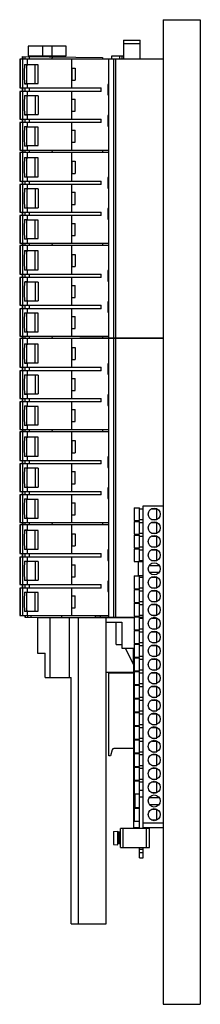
# Model space of a CAD drawing. Header units: millimetres. Extents: x 194 to 298, y 57 to 628.
import ezdxf

# ---------------------------------------------------------------- set-up
doc = ezdxf.new("R2010")
doc.units = ezdxf.units.MM
doc.header["$LTSCALE"] = 44.588483
doc.layers.get('0').update_dxf_attribs({"linetype": 'CONTINUOUS'})

msp = doc.modelspace()

# ---------------------------------------------------------------- linework, layer by layer
at = {"color": 7, "linetype": 'Continuous'}
for p, q in [((276.73, 627.51), (276.73, 56.51)), ((276.73, 627.51), (298.33, 627.51)), ((298.33, 627.51), (298.33, 56.51)), ((198.65, 612.08), (198.65, 606.48)), ((220.65, 612.08), (198.65, 612.08)), ((206.87, 612.08), (206.87, 606.48)), ((212.4, 606.48), (212.4, 612.08)), ((220.65, 606.48), (220.65, 612.08)), ((253.73, 615.68), (253.73, 604.81)), ((253.73, 615.68), (263.48, 615.68)), ((263.48, 613.54), (253.73, 613.54)), ((263.48, 604.81), (263.48, 615.68)), ((195.3, 604.56), (195.32, 606.08)), ((195.32, 606.08), (241.73, 605.68)), ((195.52, 606.08), (195.51, 604.56)), ((196.9, 604.56), (196.91, 606.07)), ((198.65, 606.48), (220.65, 606.48)), ((199.13, 606.05), (199.11, 604.56)), ((207.83, 606.48), (207.83, 605.97)), ((211.43, 606.48), (211.43, 605.94)), ((212.39, 605.93), (212.38, 604.56)), ((241.73, 605.68), (241.73, 604.56)), ((246.88, 606.31), (246.88, 604.81)), ((253.73, 606.31), (246.88, 606.31)), ((251.48, 606.31), (251.48, 604.81)), ((252.87, 606.31), (252.87, 604.81)), ((193.67, 604.56), (193.67, 587.91)), ((245.27, 604.56), (193.67, 604.56)), ((193.92, 604.56), (193.92, 587.91)), ((195.46, 587.91), (195.46, 604.56)), ((196.46, 601.57), (196.45, 601.39)), ((196.46, 601.57), (197.9, 601.55)), ((197.79, 601.4), (196.46, 601.39)), ((197.8, 590.43), (197.8, 601.38)), ((204.28, 601.38), (197.8, 601.38)), ((197.9, 604.56), (197.9, 601.55)), ((198.45, 601.55), (197.9, 601.55)), ((197.9, 601.4), (198.45, 601.4)), ((198.45, 601.55), (198.45, 601.4)), ((202.59, 590.43), (202.59, 601.38)), ((204.28, 590.43), (204.28, 601.38)), ((223.81, 587.91), (223.81, 604.56)), ((241.73, 604.81), (276.73, 604.81)), ((245.27, 443.01), (245.27, 604.81)), ((248.26, 443.01), (248.26, 604.81)), ((249.3, 443.01), (249.3, 604.81)), ((223.85, 599.41), (223.85, 592.41)), ((223.85, 599.41), (225.85, 599.41)), ((225.85, 599.41), (225.85, 592.41)), ((196.45, 590.41), (196.46, 590.25)), ((196.46, 590.41), (198.45, 590.41)), ((197.9, 590.27), (196.46, 590.25)), ((197.8, 590.43), (204.28, 590.43)), ((197.9, 590.43), (197.9, 590.41)), ((197.9, 590.27), (197.9, 587.91)), ((197.9, 590.27), (198.45, 590.27)), ((198.45, 590.41), (198.45, 590.27)), ((223.85, 592.41), (225.85, 592.41)), ((244.73, 590.01), (244.73, 583.86)), ((245.27, 590.01), (244.73, 590.01)), ((193.67, 587.91), (240.9, 587.91)), ((193.67, 585.91), (193.67, 569.91)), ((240.9, 585.91), (193.67, 585.91)), ((193.92, 585.91), (193.92, 569.91)), ((195.17, 587.91), (195.17, 585.91)), ((195.37, 587.91), (195.37, 585.91)), ((195.46, 569.91), (195.46, 585.91)), ((196.46, 583.57), (196.45, 583.39)), ((196.46, 583.57), (197.9, 583.55)), ((197.79, 583.4), (196.46, 583.39)), ((196.91, 585.91), (196.91, 587.91)), ((197.8, 583.36), (197.8, 572.46)), ((204.28, 583.36), (197.8, 583.36)), ((197.9, 585.91), (197.9, 583.55)), ((198.45, 583.55), (197.9, 583.55)), ((197.9, 583.4), (197.9, 583.36)), ((197.9, 583.4), (198.45, 583.4)), ((198.45, 583.55), (198.45, 583.4)), ((199.12, 587.91), (199.12, 585.91)), ((202.59, 583.36), (202.59, 572.46)), ((204.28, 583.36), (204.28, 572.46)), ((223.81, 569.91), (223.81, 585.91)), ((240.9, 585.91), (240.9, 587.91)), ((244.73, 583.86), (245.27, 583.86)), ((223.85, 574.41), (223.85, 581.41)), ((223.85, 581.41), (225.85, 581.41)), ((225.85, 574.41), (225.85, 581.41)), ((196.45, 572.43), (196.46, 572.25)), ((196.46, 572.43), (197.79, 572.42)), ((197.9, 572.27), (196.46, 572.25)), ((197.8, 572.46), (204.28, 572.46)), ((197.9, 572.46), (197.9, 572.42)), ((198.45, 572.42), (197.9, 572.42)), ((197.9, 572.27), (197.9, 569.91)), ((197.9, 572.27), (198.45, 572.27)), ((198.45, 572.42), (198.45, 572.27)), ((223.85, 574.41), (225.85, 574.41)), ((244.73, 571.98), (244.73, 565.86)), ((245.27, 571.98), (244.73, 571.98)), ((193.67, 569.91), (240.9, 569.91)), ((193.67, 567.91), (193.67, 551.91)), ((240.9, 567.91), (193.67, 567.91)), ((193.92, 567.91), (193.92, 551.91)), ((195.17, 569.91), (195.17, 567.91)), ((195.37, 569.91), (195.37, 567.91)), ((195.46, 551.91), (195.46, 567.91)), ((196.46, 565.57), (196.45, 565.4)), ((196.46, 565.57), (197.9, 565.55)), ((198.45, 565.4), (196.46, 565.4)), ((196.91, 567.91), (196.91, 569.91)), ((197.9, 567.91), (197.9, 565.55)), ((198.45, 565.55), (197.9, 565.55)), ((197.9, 565.4), (197.9, 565.28)), ((198.45, 565.55), (198.45, 565.4)), ((199.12, 569.91), (199.12, 567.91)), ((223.81, 551.91), (223.81, 567.91)), ((240.9, 567.91), (240.9, 569.91)), ((244.73, 565.86), (245.27, 565.86)), ((197.8, 554.53), (197.8, 565.28)), ((204.28, 565.28), (197.8, 565.28)), ((202.59, 554.53), (202.59, 565.28)), ((204.28, 554.53), (204.28, 565.28)), ((223.85, 556.41), (223.85, 563.41)), ((223.85, 563.41), (225.85, 563.41)), ((225.85, 556.41), (225.85, 563.41)), ((196.45, 554.43), (196.46, 554.25)), ((196.46, 554.43), (197.79, 554.42)), ((197.9, 554.27), (196.46, 554.25)), ((197.8, 554.53), (204.28, 554.53)), ((197.9, 554.53), (197.9, 554.42)), ((198.45, 554.42), (197.9, 554.42)), ((197.9, 554.27), (197.9, 551.91)), ((197.9, 554.27), (198.45, 554.27)), ((198.45, 554.42), (198.45, 554.27)), ((223.85, 556.41), (225.85, 556.41)), ((193.67, 551.91), (245.27, 551.91)), ((193.67, 550.56), (193.67, 533.91)), ((245.27, 550.56), (193.67, 550.56)), ((193.92, 550.56), (193.92, 533.91)), ((195.3, 550.56), (195.32, 551.91)), ((195.46, 533.91), (195.46, 550.56)), ((195.52, 551.91), (195.51, 550.56)), ((196.9, 550.56), (196.91, 551.91)), ((197.9, 550.56), (197.9, 547.55)), ((199.13, 551.91), (199.11, 550.56)), ((212.39, 551.91), (212.38, 550.56)), ((215.25, 551.91), (241.73, 551.68)), ((218.13, 551.88), (218.13, 551.91)), ((223.81, 533.91), (223.81, 550.56)), ((237.37, 551.91), (237.37, 551.72)), ((240.52, 551.69), (240.52, 551.91)), ((241.73, 551.68), (241.73, 550.56)), ((196.46, 547.57), (196.45, 547.39)), ((196.46, 547.57), (197.9, 547.55)), ((197.79, 547.4), (196.46, 547.39)), ((197.8, 536.43), (197.8, 547.38)), ((204.28, 547.38), (197.8, 547.38)), ((198.45, 547.55), (197.9, 547.55)), ((197.9, 547.4), (198.45, 547.4)), ((198.45, 547.55), (198.45, 547.4)), ((202.59, 536.43), (202.59, 547.38)), ((204.28, 536.43), (204.28, 547.38)), ((223.85, 545.41), (223.85, 538.41)), ((223.85, 545.41), (225.85, 545.41)), ((225.85, 545.41), (225.85, 538.41)), ((223.85, 538.41), (225.85, 538.41)), ((193.67, 533.91), (240.9, 533.91)), ((193.67, 531.91), (193.67, 515.91)), ((240.9, 531.91), (193.67, 531.91)), ((193.92, 531.91), (193.92, 515.91)), ((195.17, 533.91), (195.17, 531.91)), ((195.37, 533.91), (195.37, 531.91)), ((195.46, 515.91), (195.46, 531.91)), ((196.45, 536.41), (196.46, 536.25)), ((196.46, 536.41), (198.45, 536.41)), ((197.9, 536.27), (196.46, 536.25)), ((196.91, 531.91), (196.91, 533.91)), ((197.8, 536.43), (204.28, 536.43)), ((197.9, 536.43), (197.9, 536.41)), ((197.9, 536.27), (197.9, 533.91)), ((197.9, 536.27), (198.45, 536.27)), ((197.9, 531.91), (197.9, 529.55)), ((198.45, 536.41), (198.45, 536.27)), ((199.12, 533.91), (199.12, 531.91)), ((223.81, 515.91), (223.81, 531.91)), ((240.9, 531.91), (240.9, 533.91)), ((244.73, 536.01), (244.73, 529.86)), ((245.27, 536.01), (244.73, 536.01)), ((196.46, 529.57), (196.45, 529.39)), ((196.46, 529.57), (197.9, 529.55)), ((197.79, 529.4), (196.46, 529.39)), ((197.8, 529.36), (197.8, 518.46)), ((204.28, 529.36), (197.8, 529.36)), ((198.45, 529.55), (197.9, 529.55)), ((197.9, 529.4), (197.9, 529.36)), ((197.9, 529.4), (198.45, 529.4)), ((198.45, 529.55), (198.45, 529.4)), ((202.59, 529.36), (202.59, 518.46)), ((204.28, 529.36), (204.28, 518.46)), ((223.85, 520.41), (223.85, 527.41)), ((223.85, 527.41), (225.85, 527.41)), ((225.85, 520.41), (225.85, 527.41)), ((244.73, 529.86), (245.27, 529.86)), ((223.85, 520.41), (225.85, 520.41)), ((193.67, 515.91), (240.9, 515.91)), ((193.67, 513.91), (193.67, 497.91)), ((240.9, 513.91), (193.67, 513.91)), ((193.92, 513.91), (193.92, 497.91)), ((195.17, 515.91), (195.17, 513.91)), ((195.37, 515.91), (195.37, 513.91)), ((195.46, 497.91), (195.46, 513.91)), ((196.45, 518.43), (196.46, 518.25)), ((196.46, 518.43), (197.79, 518.42)), ((197.9, 518.27), (196.46, 518.25)), ((196.91, 513.91), (196.91, 515.91)), ((197.8, 518.46), (204.28, 518.46)), ((197.9, 518.46), (197.9, 518.42)), ((198.45, 518.42), (197.9, 518.42)), ((197.9, 518.27), (197.9, 515.91)), ((197.9, 518.27), (198.45, 518.27)), ((197.9, 513.91), (197.9, 511.55)), ((198.45, 518.42), (198.45, 518.27)), ((199.12, 515.91), (199.12, 513.91)), ((223.81, 497.91), (223.81, 513.91)), ((240.9, 513.91), (240.9, 515.91)), ((244.73, 517.98), (244.73, 511.86)), ((245.27, 517.98), (244.73, 517.98)), ((196.46, 511.57), (196.45, 511.4)), ((196.46, 511.57), (197.9, 511.55)), ((198.45, 511.4), (196.46, 511.4)), ((197.8, 500.53), (197.8, 511.28)), ((204.28, 511.28), (197.8, 511.28)), ((198.45, 511.55), (197.9, 511.55)), ((197.9, 511.4), (197.9, 511.28)), ((198.45, 511.55), (198.45, 511.4)), ((202.59, 500.53), (202.59, 511.28)), ((204.28, 500.53), (204.28, 511.28)), ((223.85, 502.41), (223.85, 509.41)), ((223.85, 509.41), (225.85, 509.41)), ((225.85, 502.41), (225.85, 509.41)), ((244.73, 511.86), (245.27, 511.86)), ((193.67, 497.91), (245.27, 497.91)), ((195.3, 496.56), (195.32, 497.91)), ((195.52, 497.91), (195.51, 496.56)), ((196.45, 500.43), (196.46, 500.25)), ((196.46, 500.43), (197.79, 500.42)), ((197.9, 500.27), (196.46, 500.25)), ((196.9, 496.56), (196.91, 497.91)), ((197.8, 500.53), (204.28, 500.53)), ((197.9, 500.53), (197.9, 500.42)), ((198.45, 500.42), (197.9, 500.42)), ((197.9, 500.27), (197.9, 497.91)), ((197.9, 500.27), (198.45, 500.27)), ((198.45, 500.42), (198.45, 500.27)), ((199.13, 497.91), (199.11, 496.56)), ((212.39, 497.91), (212.38, 496.56)), ((215.25, 497.91), (241.73, 497.68)), ((218.13, 497.88), (218.13, 497.91)), ((223.85, 502.41), (225.85, 502.41)), ((237.37, 497.91), (237.37, 497.72)), ((240.52, 497.69), (240.52, 497.91)), ((241.73, 497.68), (241.73, 496.56)), ((193.67, 496.56), (193.67, 479.91)), ((245.27, 496.56), (193.67, 496.56)), ((193.92, 496.56), (193.92, 479.91)), ((195.46, 479.91), (195.46, 496.56)), ((196.46, 493.57), (196.45, 493.39)), ((196.46, 493.57), (197.9, 493.55)), ((197.79, 493.4), (196.46, 493.39)), ((197.8, 482.43), (197.8, 493.38)), ((204.28, 493.38), (197.8, 493.38)), ((197.9, 496.56), (197.9, 493.55)), ((198.45, 493.55), (197.9, 493.55)), ((197.9, 493.4), (198.45, 493.4)), ((198.45, 493.55), (198.45, 493.4)), ((202.59, 482.43), (202.59, 493.38)), ((204.28, 482.43), (204.28, 493.38)), ((223.81, 479.91), (223.81, 496.56)), ((223.85, 491.41), (223.85, 484.41)), ((223.85, 491.41), (225.85, 491.41)), ((225.85, 491.41), (225.85, 484.41)), ((193.67, 479.91), (240.9, 479.91)), ((195.17, 479.91), (195.17, 477.91)), ((195.37, 479.91), (195.37, 477.91)), ((196.45, 482.41), (196.46, 482.25)), ((196.46, 482.41), (198.45, 482.41)), ((197.9, 482.27), (196.46, 482.25)), ((196.91, 477.91), (196.91, 479.91)), ((197.8, 482.43), (204.28, 482.43)), ((197.9, 482.43), (197.9, 482.41)), ((197.9, 482.27), (197.9, 479.91)), ((197.9, 482.27), (198.45, 482.27)), ((198.45, 482.41), (198.45, 482.27)), ((199.12, 479.91), (199.12, 477.91)), ((223.85, 484.41), (225.85, 484.41)), ((240.9, 477.91), (240.9, 479.91)), ((244.73, 482.01), (244.73, 475.86)), ((245.27, 482.01), (244.73, 482.01)), ((193.67, 477.91), (193.67, 461.91)), ((240.9, 477.91), (193.67, 477.91)), ((193.92, 477.91), (193.92, 461.91)), ((195.46, 461.91), (195.46, 477.91)), ((196.46, 475.57), (196.45, 475.39)), ((196.46, 475.57), (197.9, 475.55)), ((197.79, 475.4), (196.46, 475.39)), ((197.8, 475.36), (197.8, 464.46)), ((204.28, 475.36), (197.8, 475.36)), ((197.9, 477.91), (197.9, 475.55)), ((198.45, 475.55), (197.9, 475.55)), ((197.9, 475.4), (197.9, 475.36)), ((197.9, 475.4), (198.45, 475.4)), ((198.45, 475.55), (198.45, 475.4)), ((202.59, 475.36), (202.59, 464.46)), ((204.28, 475.36), (204.28, 464.46)), ((223.81, 461.91), (223.81, 477.91)), ((244.73, 475.86), (245.27, 475.86)), ((223.85, 466.41), (223.85, 473.41)), ((223.85, 473.41), (225.85, 473.41)), ((225.85, 466.41), (225.85, 473.41)), ((196.45, 464.43), (196.46, 464.25)), ((196.46, 464.43), (197.79, 464.42)), ((197.9, 464.27), (196.46, 464.25)), ((197.8, 464.46), (204.28, 464.46)), ((197.9, 464.46), (197.9, 464.42)), ((198.45, 464.42), (197.9, 464.42)), ((197.9, 464.27), (197.9, 461.91)), ((197.9, 464.27), (198.45, 464.27)), ((198.45, 464.42), (198.45, 464.27)), ((223.85, 466.41), (225.85, 466.41)), ((244.73, 463.98), (244.73, 457.86)), ((245.27, 463.98), (244.73, 463.98)), ((193.67, 461.91), (240.9, 461.91)), ((193.67, 459.91), (193.67, 443.91)), ((240.9, 459.91), (193.67, 459.91)), ((193.92, 459.91), (193.92, 443.91)), ((195.17, 461.91), (195.17, 459.91)), ((195.37, 461.91), (195.37, 459.91)), ((195.46, 443.91), (195.46, 459.91)), ((196.46, 457.57), (196.45, 457.4)), ((196.46, 457.57), (197.9, 457.55)), ((198.45, 457.4), (196.46, 457.4)), ((196.91, 459.91), (196.91, 461.91)), ((197.8, 446.53), (197.8, 457.28)), ((204.28, 457.28), (197.8, 457.28)), ((197.9, 459.91), (197.9, 457.55)), ((198.45, 457.55), (197.9, 457.55)), ((197.9, 457.4), (197.9, 457.28)), ((198.45, 457.55), (198.45, 457.4)), ((199.12, 461.91), (199.12, 459.91)), ((202.59, 446.53), (202.59, 457.28)), ((204.28, 446.53), (204.28, 457.28)), ((223.81, 443.91), (223.81, 459.91)), ((240.9, 459.91), (240.9, 461.91)), ((244.73, 457.86), (245.27, 457.86)), ((223.85, 448.41), (223.85, 455.41)), ((223.85, 455.41), (225.85, 455.41)), ((225.85, 448.41), (225.85, 455.41)), ((196.45, 446.43), (196.46, 446.25)), ((196.46, 446.43), (197.79, 446.42)), ((197.9, 446.27), (196.46, 446.25)), ((197.8, 446.53), (204.28, 446.53)), ((197.9, 446.53), (197.9, 446.42)), ((198.45, 446.42), (197.9, 446.42)), ((197.9, 446.27), (197.9, 443.91)), ((197.9, 446.27), (198.45, 446.27)), ((198.45, 446.42), (198.45, 446.27)), ((223.85, 448.41), (225.85, 448.41)), ((193.67, 443.91), (245.27, 443.91)), ((193.67, 442.56), (193.67, 425.91)), ((245.27, 442.56), (193.67, 442.56)), ((193.92, 442.56), (193.92, 425.91)), ((195.3, 442.56), (195.32, 443.91)), ((195.46, 425.91), (195.46, 442.56)), ((195.52, 443.91), (195.51, 442.56)), ((196.9, 442.56), (196.91, 443.91)), ((197.9, 442.56), (197.9, 439.55)), ((199.13, 443.91), (199.11, 442.56)), ((212.39, 443.91), (212.38, 442.56)), ((215.25, 443.91), (241.73, 443.68)), ((218.13, 443.88), (218.13, 443.91)), ((223.81, 425.91), (223.81, 442.56)), ((237.37, 443.91), (237.37, 443.72)), ((240.52, 443.69), (240.52, 443.91)), ((241.73, 443.68), (241.73, 442.56)), ((241.73, 443.01), (276.73, 443.01)), ((241.73, 442.81), (276.73, 442.81)), ((245.27, 281.01), (245.27, 442.81)), ((246.88, 443.01), (246.88, 442.81)), ((248.26, 281.01), (248.26, 442.81)), ((249.3, 281.01), (249.3, 442.81)), ((251.48, 443.01), (251.48, 442.81)), ((252.87, 443.01), (252.87, 442.81)), ((261.52, 443.01), (261.52, 442.81)), ((196.46, 439.57), (196.45, 439.39)), ((196.46, 439.57), (197.9, 439.55)), ((197.79, 439.4), (196.46, 439.39)), ((197.8, 428.43), (197.8, 439.38)), ((204.28, 439.38), (197.8, 439.38)), ((198.45, 439.55), (197.9, 439.55)), ((197.9, 439.4), (198.45, 439.4)), ((198.45, 439.55), (198.45, 439.4)), ((202.59, 428.43), (202.59, 439.38)), ((204.28, 428.43), (204.28, 439.38)), ((223.85, 437.41), (223.85, 430.41)), ((223.85, 437.41), (225.85, 437.41)), ((225.85, 437.41), (225.85, 430.41)), ((196.45, 428.41), (196.46, 428.25)), ((196.46, 428.41), (198.45, 428.41)), ((197.9, 428.27), (196.46, 428.25)), ((197.8, 428.43), (204.28, 428.43)), ((197.9, 428.43), (197.9, 428.41)), ((197.9, 428.27), (197.9, 425.91)), ((197.9, 428.27), (198.45, 428.27)), ((198.45, 428.41), (198.45, 428.27)), ((223.85, 430.41), (225.85, 430.41)), ((193.67, 425.91), (240.9, 425.91)), ((193.67, 423.91), (193.67, 407.91)), ((240.9, 423.91), (193.67, 423.91)), ((193.92, 423.91), (193.92, 407.91)), ((195.17, 425.91), (195.17, 423.91)), ((195.37, 425.91), (195.37, 423.91)), ((195.46, 407.91), (195.46, 423.91)), ((196.91, 423.91), (196.91, 425.91)), ((197.9, 423.91), (197.9, 421.55)), ((199.12, 425.91), (199.12, 423.91)), ((223.81, 407.91), (223.81, 423.91)), ((240.9, 423.91), (240.9, 425.91)), ((244.73, 428.01), (244.73, 421.86)), ((245.27, 428.01), (244.73, 428.01)), ((196.46, 421.57), (196.45, 421.39)), ((196.46, 421.57), (197.9, 421.55)), ((197.79, 421.4), (196.46, 421.39)), ((197.8, 421.36), (197.8, 410.46)), ((204.28, 421.36), (197.8, 421.36)), ((198.45, 421.55), (197.9, 421.55)), ((197.9, 421.4), (197.9, 421.36)), ((197.9, 421.4), (198.45, 421.4)), ((198.45, 421.55), (198.45, 421.4)), ((202.59, 421.36), (202.59, 410.46)), ((204.28, 421.36), (204.28, 410.46)), ((223.85, 412.41), (223.85, 419.41)), ((223.85, 419.41), (225.85, 419.41)), ((225.85, 412.41), (225.85, 419.41)), ((244.73, 421.86), (245.27, 421.86)), ((223.85, 412.41), (225.85, 412.41)), ((193.67, 407.91), (240.9, 407.91)), ((193.67, 405.91), (193.67, 389.91)), ((240.9, 405.91), (193.67, 405.91)), ((193.92, 405.91), (193.92, 389.91)), ((195.17, 407.91), (195.17, 405.91)), ((195.37, 407.91), (195.37, 405.91)), ((195.46, 389.91), (195.46, 405.91)), ((196.45, 410.43), (196.46, 410.25)), ((196.46, 410.43), (197.79, 410.42)), ((197.9, 410.27), (196.46, 410.25)), ((196.91, 405.91), (196.91, 407.91)), ((197.8, 410.46), (204.28, 410.46)), ((197.9, 410.46), (197.9, 410.42)), ((198.45, 410.42), (197.9, 410.42)), ((197.9, 410.27), (197.9, 407.91)), ((197.9, 410.27), (198.45, 410.27)), ((197.9, 405.91), (197.9, 403.55)), ((198.45, 410.42), (198.45, 410.27)), ((199.12, 407.91), (199.12, 405.91)), ((223.81, 389.91), (223.81, 405.91)), ((240.9, 405.91), (240.9, 407.91)), ((244.73, 409.98), (244.73, 403.86)), ((245.27, 409.98), (244.73, 409.98)), ((196.46, 403.57), (196.45, 403.4)), ((196.46, 403.57), (197.9, 403.55)), ((198.45, 403.4), (196.46, 403.4)), ((197.8, 392.53), (197.8, 403.28)), ((204.28, 403.28), (197.8, 403.28)), ((198.45, 403.55), (197.9, 403.55)), ((197.9, 403.4), (197.9, 403.28)), ((198.45, 403.55), (198.45, 403.4)), ((202.59, 392.53), (202.59, 403.28)), ((204.28, 392.53), (204.28, 403.28)), ((223.85, 394.41), (223.85, 401.41)), ((223.85, 401.41), (225.85, 401.41)), ((225.85, 394.41), (225.85, 401.41)), ((244.73, 403.86), (245.27, 403.86)), ((223.85, 394.41), (225.85, 394.41)), ((193.67, 389.91), (245.27, 389.91)), ((193.67, 388.56), (193.67, 371.91)), ((245.27, 388.56), (193.67, 388.56)), ((193.92, 388.56), (193.92, 371.91)), ((195.3, 388.56), (195.32, 389.91)), ((195.46, 371.91), (195.46, 388.56)), ((195.52, 389.91), (195.51, 388.56)), ((196.45, 392.43), (196.46, 392.25)), ((196.46, 392.43), (197.79, 392.42)), ((197.9, 392.27), (196.46, 392.25)), ((196.9, 388.56), (196.91, 389.91)), ((197.8, 392.53), (204.28, 392.53)), ((197.9, 392.53), (197.9, 392.42)), ((198.45, 392.42), (197.9, 392.42)), ((197.9, 392.27), (197.9, 389.91)), ((197.9, 392.27), (198.45, 392.27)), ((197.9, 388.56), (197.9, 385.55)), ((198.45, 392.42), (198.45, 392.27)), ((199.13, 389.91), (199.11, 388.56)), ((212.39, 389.91), (212.38, 388.56)), ((215.25, 389.91), (241.73, 389.68)), ((218.13, 389.88), (218.13, 389.91)), ((223.81, 371.91), (223.81, 388.56)), ((237.37, 389.91), (237.37, 389.72)), ((240.52, 389.69), (240.52, 389.91)), ((241.73, 389.68), (241.73, 388.56)), ((196.46, 385.57), (196.45, 385.39)), ((196.46, 385.57), (197.9, 385.55)), ((197.79, 385.4), (196.46, 385.39)), ((197.8, 374.43), (197.8, 385.38)), ((204.28, 385.38), (197.8, 385.38)), ((198.45, 385.55), (197.9, 385.55)), ((197.9, 385.4), (198.45, 385.4)), ((198.45, 385.55), (198.45, 385.4)), ((202.59, 374.43), (202.59, 385.38)), ((204.28, 374.43), (204.28, 385.38)), ((223.85, 383.41), (223.85, 376.41)), ((223.85, 383.41), (225.85, 383.41)), ((225.85, 383.41), (225.85, 376.41)), ((193.67, 371.91), (240.9, 371.91)), ((195.17, 371.91), (195.17, 369.91)), ((195.37, 371.91), (195.37, 369.91)), ((196.45, 374.41), (196.46, 374.25)), ((196.46, 374.41), (198.45, 374.41)), ((197.9, 374.27), (196.46, 374.25)), ((196.91, 369.91), (196.91, 371.91)), ((197.8, 374.43), (204.28, 374.43)), ((197.9, 374.43), (197.9, 374.41)), ((197.9, 374.27), (197.9, 371.91)), ((197.9, 374.27), (198.45, 374.27)), ((198.45, 374.41), (198.45, 374.27)), ((199.12, 371.91), (199.12, 369.91)), ((223.85, 376.41), (225.85, 376.41)), ((240.9, 369.91), (240.9, 371.91)), ((244.73, 374.01), (244.73, 367.86)), ((245.27, 374.01), (244.73, 374.01)), ((193.67, 369.91), (193.67, 353.91)), ((240.9, 369.91), (193.67, 369.91)), ((193.92, 369.91), (193.92, 353.91)), ((195.46, 353.91), (195.46, 369.91)), ((196.46, 367.57), (196.45, 367.39)), ((196.46, 367.57), (197.9, 367.55)), ((197.79, 367.4), (196.46, 367.39)), ((197.8, 367.36), (197.8, 356.46)), ((204.28, 367.36), (197.8, 367.36)), ((197.9, 369.91), (197.9, 367.55)), ((198.45, 367.55), (197.9, 367.55)), ((197.9, 367.4), (197.9, 367.36)), ((197.9, 367.4), (198.45, 367.4)), ((198.45, 367.55), (198.45, 367.4)), ((202.59, 367.36), (202.59, 356.46)), ((204.28, 367.36), (204.28, 356.46)), ((223.81, 353.91), (223.81, 369.91)), ((244.73, 367.86), (245.27, 367.86)), ((223.85, 358.41), (223.85, 365.41)), ((223.85, 365.41), (225.85, 365.41)), ((225.85, 358.41), (225.85, 365.41)), ((196.45, 356.43), (196.46, 356.25)), ((196.46, 356.43), (197.79, 356.42)), ((197.9, 356.27), (196.46, 356.25)), ((197.8, 356.46), (204.28, 356.46)), ((197.9, 356.46), (197.9, 356.42)), ((198.45, 356.42), (197.9, 356.42)), ((197.9, 356.27), (197.9, 353.91)), ((197.9, 356.27), (198.45, 356.27)), ((198.45, 356.42), (198.45, 356.27)), ((223.85, 358.41), (225.85, 358.41)), ((244.73, 355.98), (244.73, 349.86)), ((245.27, 355.98), (244.73, 355.98)), ((193.67, 353.91), (240.9, 353.91)), ((193.67, 351.91), (193.67, 335.91)), ((240.9, 351.91), (193.67, 351.91)), ((193.92, 351.91), (193.92, 335.91)), ((195.17, 353.91), (195.17, 351.91)), ((195.37, 353.91), (195.37, 351.91)), ((195.46, 335.91), (195.46, 351.91)), ((196.46, 349.57), (196.45, 349.4)), ((196.46, 349.57), (197.9, 349.55)), ((198.45, 349.4), (196.46, 349.4)), ((196.91, 351.91), (196.91, 353.91)), ((197.8, 338.53), (197.8, 349.28)), ((204.28, 349.28), (197.8, 349.28)), ((197.9, 351.91), (197.9, 349.55)), ((198.45, 349.55), (197.9, 349.55)), ((197.9, 349.4), (197.9, 349.28)), ((198.45, 349.55), (198.45, 349.4)), ((199.12, 353.91), (199.12, 351.91)), ((202.59, 338.53), (202.59, 349.28)), ((204.28, 338.53), (204.28, 349.28)), ((223.81, 335.91), (223.81, 351.91)), ((240.9, 351.91), (240.9, 353.91)), ((244.73, 349.86), (245.27, 349.86)), ((223.85, 340.41), (223.85, 347.41)), ((223.85, 347.41), (225.85, 347.41)), ((225.85, 340.41), (225.85, 347.41)), ((259.98, 344.5), (263.18, 344.5)), ((259.98, 344.5), (259.98, 337)), ((263.18, 337), (263.18, 344.5)), ((263.18, 343.85), (265.18, 343.85)), ((265.18, 158.51), (265.18, 345.58)), ((265.18, 345.58), (276.73, 345.58)), ((270.36, 343.85), (273.16, 343.85)), ((273.16, 337.65), (273.16, 343.85)), ((196.45, 338.43), (196.46, 338.25)), ((196.46, 338.43), (197.79, 338.42)), ((197.9, 338.27), (196.46, 338.25)), ((197.8, 338.53), (204.28, 338.53)), ((197.9, 338.53), (197.9, 338.42)), ((198.45, 338.42), (197.9, 338.42)), ((197.9, 338.27), (197.9, 335.91)), ((197.9, 338.27), (198.45, 338.27)), ((198.45, 338.42), (198.45, 338.27)), ((223.85, 340.41), (225.85, 340.41)), ((259.98, 337), (263.18, 337)), ((263.18, 337.65), (265.18, 337.65)), ((270.35, 337.65), (273.16, 337.65)), ((193.67, 335.91), (245.27, 335.91)), ((193.67, 334.56), (193.67, 317.91)), ((245.27, 334.56), (193.67, 334.56)), ((193.92, 334.56), (193.92, 317.91)), ((195.3, 334.56), (195.32, 335.91)), ((195.46, 317.91), (195.46, 334.56)), ((195.52, 335.91), (195.51, 334.56)), ((196.46, 331.57), (196.45, 331.39)), ((196.46, 331.57), (197.9, 331.55)), ((197.79, 331.4), (196.46, 331.39)), ((196.9, 334.56), (196.91, 335.91)), ((197.8, 320.43), (197.8, 331.38)), ((204.28, 331.38), (197.8, 331.38)), ((197.9, 334.56), (197.9, 331.55)), ((198.45, 331.55), (197.9, 331.55)), ((197.9, 331.4), (198.45, 331.4)), ((198.45, 331.55), (198.45, 331.4)), ((199.13, 335.91), (199.11, 334.56)), ((202.59, 320.43), (202.59, 331.38)), ((204.28, 320.43), (204.28, 331.38)), ((212.39, 335.91), (212.38, 334.56)), ((215.25, 335.91), (241.73, 335.68)), ((218.13, 335.88), (218.13, 335.91)), ((223.81, 317.91), (223.81, 334.56)), ((237.37, 335.91), (237.37, 335.72)), ((240.52, 335.69), (240.52, 335.91)), ((241.73, 335.68), (241.73, 334.56)), ((259.98, 336.58), (263.18, 336.58)), ((259.98, 336.58), (259.98, 329.08)), ((263.18, 329.08), (263.18, 336.58)), ((263.18, 335.93), (265.18, 335.93)), ((270.36, 335.93), (273.16, 335.93)), ((273.16, 329.73), (273.16, 335.93)), ((223.85, 329.41), (223.85, 322.41)), ((223.85, 329.41), (225.85, 329.41)), ((225.85, 329.41), (225.85, 322.41)), ((259.98, 329.08), (263.18, 329.08)), ((259.98, 328.66), (263.18, 328.66)), ((259.98, 328.66), (259.98, 321.16)), ((263.18, 329.73), (265.18, 329.73)), ((263.18, 321.16), (263.18, 328.66)), ((263.18, 328.01), (265.18, 328.01)), ((270.35, 329.73), (273.16, 329.73)), ((270.36, 328.01), (273.16, 328.01)), ((273.16, 321.81), (273.16, 328.01)), ((196.45, 320.41), (196.46, 320.25)), ((196.46, 320.41), (198.45, 320.41)), ((197.9, 320.27), (196.46, 320.25)), ((197.8, 320.43), (204.28, 320.43)), ((197.9, 320.43), (197.9, 320.41)), ((197.9, 320.27), (197.9, 317.91)), ((197.9, 320.27), (198.45, 320.27)), ((198.45, 320.41), (198.45, 320.27)), ((223.85, 322.41), (225.85, 322.41)), ((245.27, 320.01), (244.73, 320.01)), ((244.73, 320.01), (244.73, 313.86)), ((259.98, 321.16), (263.18, 321.16)), ((259.98, 320.74), (263.18, 320.74)), ((259.98, 320.74), (259.98, 313.24)), ((263.18, 321.81), (265.18, 321.81)), ((263.18, 313.24), (263.18, 320.74)), ((263.18, 320.09), (265.18, 320.09)), ((270.35, 321.81), (273.16, 321.81)), ((270.36, 320.09), (273.16, 320.09)), ((273.16, 313.89), (273.16, 320.09)), ((193.67, 317.91), (240.9, 317.91)), ((193.67, 315.91), (193.67, 299.91)), ((240.9, 315.91), (193.67, 315.91)), ((193.92, 315.91), (193.92, 299.91)), ((195.17, 317.91), (195.17, 315.91)), ((195.37, 317.91), (195.37, 315.91)), ((195.46, 299.91), (195.46, 315.91)), ((196.91, 315.91), (196.91, 317.91)), ((197.9, 315.91), (197.9, 313.55)), ((199.12, 317.91), (199.12, 315.91)), ((223.81, 299.91), (223.81, 315.91)), ((240.9, 315.91), (240.9, 317.91)), ((196.46, 313.57), (196.45, 313.39)), ((196.46, 313.57), (197.9, 313.55)), ((197.79, 313.4), (196.46, 313.39)), ((197.8, 313.36), (197.8, 302.46)), ((204.28, 313.36), (197.8, 313.36)), ((198.45, 313.55), (197.9, 313.55)), ((197.9, 313.4), (197.9, 313.36)), ((197.9, 313.4), (198.45, 313.4)), ((198.45, 313.55), (198.45, 313.4)), ((202.59, 313.36), (202.59, 302.46)), ((204.28, 313.36), (204.28, 302.46)), ((223.85, 304.41), (223.85, 311.41)), ((223.85, 311.41), (225.85, 311.41)), ((225.85, 304.41), (225.85, 311.41)), ((244.73, 313.86), (245.27, 313.86)), ((259.98, 313.24), (263.18, 313.24)), ((265.18, 313.07), (262.38, 313.07)), ((262.38, 313.07), (262.38, 305.07)), ((263.18, 313.89), (265.18, 313.89)), ((268.79, 311.07), (274.36, 311.07)), ((270.35, 313.89), (273.16, 313.89)), ((223.85, 304.41), (225.85, 304.41)), ((259.98, 304.9), (263.18, 304.9)), ((259.98, 304.9), (259.98, 297.4)), ((265.18, 305.07), (262.38, 305.07)), ((263.18, 297.4), (263.18, 304.9)), ((263.18, 304.25), (265.18, 304.25)), ((268.79, 307.07), (274.36, 307.07)), ((270.36, 304.25), (273.16, 304.25)), ((273.16, 298.05), (273.16, 304.25)), ((193.67, 299.91), (240.9, 299.91)), ((193.67, 297.91), (193.67, 281.91)), ((240.9, 297.91), (193.67, 297.91)), ((193.92, 297.91), (193.92, 281.91)), ((195.17, 299.91), (195.17, 297.91)), ((195.37, 299.91), (195.37, 297.91)), ((195.46, 281.91), (195.46, 297.91)), ((196.45, 302.43), (196.46, 302.25)), ((196.46, 302.43), (197.79, 302.42)), ((197.9, 302.27), (196.46, 302.25)), ((196.91, 297.91), (196.91, 299.91)), ((197.8, 302.46), (204.28, 302.46)), ((197.9, 302.46), (197.9, 302.42)), ((198.45, 302.42), (197.9, 302.42)), ((197.9, 302.27), (197.9, 299.91)), ((197.9, 302.27), (198.45, 302.27)), ((197.9, 297.91), (197.9, 295.55)), ((198.45, 302.42), (198.45, 302.27)), ((199.12, 299.91), (199.12, 297.91)), ((223.81, 281.91), (223.81, 297.91)), ((240.9, 297.91), (240.9, 299.91)), ((245.27, 301.98), (244.73, 301.98)), ((244.73, 301.98), (244.73, 295.86)), ((259.98, 297.4), (263.18, 297.4)), ((259.98, 296.98), (263.18, 296.98)), ((259.98, 296.98), (259.98, 289.48)), ((263.18, 298.05), (265.18, 298.05)), ((263.18, 289.48), (263.18, 296.98)), ((270.35, 298.05), (273.16, 298.05)), ((196.46, 295.57), (196.45, 295.4)), ((196.46, 295.57), (197.9, 295.55)), ((198.45, 295.4), (196.46, 295.4)), ((197.8, 284.53), (197.8, 295.28)), ((204.28, 295.28), (197.8, 295.28)), ((198.45, 295.55), (197.9, 295.55)), ((197.9, 295.4), (197.9, 295.28)), ((198.45, 295.55), (198.45, 295.4)), ((202.59, 284.53), (202.59, 295.28)), ((204.28, 284.53), (204.28, 295.28)), ((223.85, 293.41), (225.85, 293.41)), ((223.85, 286.41), (223.85, 293.41)), ((225.85, 286.41), (225.85, 293.41)), ((244.73, 295.86), (245.27, 295.86)), ((263.18, 296.33), (265.18, 296.33)), ((270.36, 296.33), (273.16, 296.33)), ((273.16, 290.13), (273.16, 296.33)), ((223.85, 286.41), (225.85, 286.41)), ((259.98, 289.48), (263.18, 289.48)), ((259.98, 289.06), (263.18, 289.06)), ((259.98, 289.06), (259.98, 281.56)), ((263.18, 290.13), (265.18, 290.13)), ((263.18, 281.56), (263.18, 289.06)), ((263.18, 288.41), (265.18, 288.41)), ((270.35, 290.13), (273.16, 290.13)), ((270.36, 288.41), (273.16, 288.41)), ((273.16, 282.21), (273.16, 288.41)), ((193.67, 281.91), (245.27, 281.91)), ((196.45, 284.43), (196.46, 284.25)), ((196.46, 284.43), (197.79, 284.42)), ((197.9, 284.27), (196.46, 284.25)), ((196.7, 281.91), (196.7, 280.95)), ((196.7, 280.95), (211.21, 280.82)), ((196.83, 281.91), (196.82, 280.95)), ((197.8, 284.53), (204.28, 284.53)), ((197.9, 284.53), (197.9, 284.42)), ((198.45, 284.42), (197.9, 284.42)), ((197.9, 284.27), (198.45, 284.27)), ((197.9, 284.27), (197.9, 281.91)), ((198.36, 280.93), (198.37, 281.91)), ((198.45, 284.42), (198.45, 284.27)), ((200.09, 281.91), (200.08, 280.92)), ((204.05, 280.8), (204.05, 260.1)), ((204.06, 280.8), (259.98, 280.8)), ((211.21, 280.8), (211.21, 245.96)), ((218.12, 280.8), (218.13, 281.91)), ((222.43, 280.8), (222.43, 245.96)), ((227.52, 280.8), (227.52, 103.21)), ((237.37, 281.91), (237.37, 280.8)), ((237.37, 281.01), (259.98, 281.01)), ((240.52, 280.8), (240.52, 281.91)), ((243.77, 103.21), (243.77, 280.8)), ((259.98, 281.56), (263.18, 281.56)), ((259.98, 281.14), (263.18, 281.14)), ((259.98, 281.14), (259.98, 273.64)), ((263.18, 282.21), (265.18, 282.21)), ((263.18, 273.64), (263.18, 281.14)), ((263.18, 281.01), (265.18, 281.01)), ((265.18, 280.8), (263.18, 280.8)), ((263.18, 280.49), (265.18, 280.49)), ((270.35, 282.21), (273.16, 282.21)), ((270.36, 280.49), (273.16, 280.49)), ((272.28, 280.8), (271.05, 280.8)), ((273.16, 274.29), (273.16, 280.49)), ((243.77, 278.1), (252.84, 278.1)), ((249.6, 265.1), (249.6, 278.1)), ((252.84, 278.1), (252.84, 263.1)), ((263.18, 274.29), (265.18, 274.29)), ((270.35, 274.29), (273.16, 274.29)), ((259.98, 273.64), (263.18, 273.64)), ((259.98, 273.22), (263.18, 273.22)), ((259.98, 273.22), (259.98, 265.72)), ((263.18, 265.72), (263.18, 273.22)), ((263.18, 272.57), (265.18, 272.57)), ((270.36, 272.57), (273.16, 272.57)), ((273.16, 266.37), (273.16, 272.57)), ((249.6, 265.1), (252.84, 265.1)), ((252.84, 263.1), (259.85, 263.1)), ((254.85, 263.11), (259.85, 253.1)), ((259.54, 253.72), (259.54, 263.1)), ((259.85, 158.9), (259.85, 263.1)), ((259.98, 265.72), (263.18, 265.72)), ((259.98, 265.3), (263.18, 265.3)), ((259.98, 265.3), (259.98, 257.8)), ((263.18, 266.37), (265.18, 266.37)), ((263.18, 257.8), (263.18, 265.3)), ((263.18, 264.65), (265.18, 264.65)), ((270.35, 266.37), (273.16, 266.37)), ((270.36, 264.65), (273.16, 264.65)), ((273.16, 258.45), (273.16, 264.65)), ((204.05, 260.1), (208.52, 260.1)), ((208.52, 245.96), (208.52, 260.1)), ((259.98, 257.8), (263.18, 257.8)), ((259.98, 257.38), (263.18, 257.38)), ((259.98, 257.38), (259.98, 249.88)), ((263.18, 258.45), (265.18, 258.45)), ((263.18, 249.88), (263.18, 257.38)), ((270.35, 258.45), (273.16, 258.45)), ((263.18, 256.73), (265.18, 256.73)), ((270.36, 256.73), (273.16, 256.73)), ((273.16, 250.53), (273.16, 256.73)), ((208.52, 245.96), (223.4, 245.96)), ((223.4, 103.21), (223.4, 245.96)), ((243.77, 249.1), (259.85, 249.1)), ((245.27, 248.76), (259.67, 248.76)), ((245.27, 200.61), (245.27, 248.76)), ((259.67, 248.76), (259.67, 247.81)), ((259.67, 247.81), (259.85, 247.81)), ((259.98, 249.88), (263.18, 249.88)), ((259.98, 249.46), (263.18, 249.46)), ((259.98, 249.46), (259.98, 241.96)), ((263.18, 250.53), (265.18, 250.53)), ((263.18, 241.96), (263.18, 249.46)), ((263.18, 248.81), (265.18, 248.81)), ((270.35, 250.53), (273.16, 250.53)), ((270.36, 248.81), (273.16, 248.81)), ((273.16, 242.61), (273.16, 248.81)), ((259.98, 241.96), (263.18, 241.96)), ((259.98, 241.54), (263.18, 241.54)), ((259.98, 241.54), (259.98, 234.04)), ((263.18, 242.61), (265.18, 242.61)), ((263.18, 234.04), (263.18, 241.54)), ((263.18, 240.89), (265.18, 240.89)), ((270.35, 242.61), (273.16, 242.61)), ((270.36, 240.89), (273.16, 240.89)), ((273.16, 234.69), (273.16, 240.89)), ((263.18, 234.69), (265.18, 234.69)), ((270.35, 234.69), (273.16, 234.69)), ((259.98, 234.04), (263.18, 234.04)), ((259.98, 233.62), (263.18, 233.62)), ((259.98, 233.62), (259.98, 226.12)), ((263.18, 226.12), (263.18, 233.62)), ((263.18, 232.97), (265.18, 232.97)), ((270.36, 232.97), (273.16, 232.97)), ((273.16, 226.77), (273.16, 232.97)), ((259.98, 226.12), (263.18, 226.12)), ((259.98, 225.7), (263.18, 225.7)), ((259.98, 225.7), (259.98, 218.2)), ((263.18, 226.77), (265.18, 226.77)), ((263.18, 218.2), (263.18, 225.7)), ((263.18, 225.05), (265.18, 225.05)), ((270.35, 226.77), (273.16, 226.77)), ((270.36, 225.05), (273.16, 225.05)), ((273.16, 218.85), (273.16, 225.05)), ((259.98, 218.2), (263.18, 218.2)), ((259.98, 217.78), (263.18, 217.78)), ((259.98, 217.78), (259.98, 210.28)), ((263.18, 218.85), (265.18, 218.85)), ((263.18, 210.28), (263.18, 217.78)), ((263.18, 217.13), (265.18, 217.13)), ((270.35, 218.85), (273.16, 218.85)), ((270.36, 217.13), (273.16, 217.13)), ((273.16, 210.93), (273.16, 217.13)), ((259.98, 210.28), (263.18, 210.28)), ((259.98, 209.86), (263.18, 209.86)), ((259.98, 209.86), (259.98, 202.36)), ((263.18, 210.93), (265.18, 210.93)), ((263.18, 202.36), (263.18, 209.86)), ((263.18, 209.21), (265.18, 209.21)), ((270.35, 210.93), (273.16, 210.93)), ((270.36, 209.21), (273.16, 209.21)), ((273.16, 203.01), (273.16, 209.21)), ((246.27, 200.61), (245.27, 200.61)), ((247.19, 204.04), (246.27, 200.61)), ((259.85, 204.78), (248.16, 204.78)), ((259.98, 202.36), (263.18, 202.36)), ((259.98, 201.94), (263.18, 201.94)), ((259.98, 201.94), (259.98, 194.44)), ((263.18, 203.01), (265.18, 203.01)), ((263.18, 194.44), (263.18, 201.94)), ((263.18, 201.29), (265.18, 201.29)), ((270.35, 203.01), (273.16, 203.01)), ((270.36, 201.29), (273.16, 201.29)), ((273.16, 195.09), (273.16, 201.29)), ((259.98, 194.44), (263.18, 194.44)), ((263.18, 195.09), (265.18, 195.09)), ((270.35, 195.09), (273.16, 195.09)), ((259.98, 194.02), (263.18, 194.02)), ((259.98, 194.02), (259.98, 186.52)), ((263.18, 186.52), (263.18, 194.02)), ((263.18, 193.37), (265.18, 193.37)), ((270.36, 193.37), (273.16, 193.37)), ((273.16, 187.17), (273.16, 193.37)), ((259.98, 186.52), (263.18, 186.52)), ((259.98, 186.1), (263.18, 186.1)), ((259.98, 186.1), (259.98, 178.6)), ((263.18, 187.17), (265.18, 187.17)), ((263.18, 158.51), (263.18, 186.1)), ((263.18, 185.45), (265.18, 185.45)), ((270.35, 187.17), (273.16, 187.17)), ((270.36, 185.45), (273.16, 185.45)), ((273.16, 179.25), (273.16, 185.45)), ((259.98, 178.6), (263.18, 178.6)), ((263.18, 178.43), (260.38, 178.43)), ((260.38, 178.43), (260.38, 170.43)), ((265.18, 180.43), (263.18, 180.43)), ((270.35, 179.25), (273.16, 179.25)), ((263.18, 176.78), (265.18, 176.78)), ((268.79, 176.43), (274.36, 176.43)), ((268.79, 172.43), (274.36, 172.43)), ((259.98, 170.26), (263.18, 170.26)), ((259.98, 170.26), (259.98, 162.76)), ((263.18, 170.43), (260.38, 170.43)), ((270.36, 169.61), (273.16, 169.61)), ((273.16, 163.41), (273.16, 169.61)), ((259.98, 162.76), (263.18, 162.76)), ((265.18, 161.68), (276.73, 161.68)), ((270.35, 163.41), (273.16, 163.41)), ((248.08, 156.8), (250.48, 157.01)), ((248.08, 156.8), (248.08, 149.22)), ((250.48, 149.01), (250.48, 157.01)), ((251.36, 156.25), (250.48, 156.25)), ((251.36, 156.25), (251.63, 156.51)), ((251.36, 149.78), (251.36, 156.25)), ((252.18, 156.51), (251.63, 156.51)), ((251.63, 156.51), (251.63, 149.51)), ((268.96, 158.51), (252.18, 158.51)), ((252.18, 147.51), (252.18, 158.51)), ((253.61, 147.51), (253.61, 158.51)), ((253.71, 147.51), (253.71, 158.51)), ((263.18, 158.9), (259.85, 158.9)), ((276.73, 158.9), (265.18, 158.9)), ((267.16, 147.51), (267.16, 158.51)), ((268.96, 147.51), (268.96, 158.51)), ((248.08, 149.22), (250.48, 149.01)), ((251.36, 149.78), (250.48, 149.78)), ((251.36, 149.78), (251.63, 149.51)), ((252.18, 149.51), (251.63, 149.51)), ((252.18, 147.51), (268.96, 147.51)), ((263.18, 141.51), (263.18, 147.51)), ((263.18, 146.51), (265.18, 146.51)), ((263.18, 144.51), (265.18, 144.51)), ((265.18, 141.51), (265.18, 147.51)), ((263.18, 141.51), (265.18, 141.51)), ((223.4, 103.21), (243.77, 103.21)), ((276.73, 56.51), (298.33, 56.51))]:
    msp.add_line(p, q, dxfattribs=at)
for points in [[(196.46, 601.57), (196.88, 601.56), (197.36, 601.56), (197.9, 601.55)], [(197.8, 601.4), (197.36, 601.4), (196.88, 601.4), (196.46, 601.39)], [(197.9, 590.27), (197.36, 590.26), (196.88, 590.26), (196.46, 590.25)], [(196.46, 583.57), (196.88, 583.56), (197.36, 583.56), (197.9, 583.55)], [(197.8, 583.4), (197.36, 583.4), (196.88, 583.4), (196.46, 583.39)], [(196.46, 572.43), (196.88, 572.42), (197.36, 572.42), (197.8, 572.42)], [(197.9, 572.27), (197.36, 572.26), (196.88, 572.26), (196.46, 572.25)], [(196.46, 565.57), (196.88, 565.56), (197.36, 565.56), (197.9, 565.55)], [(196.46, 554.43), (196.88, 554.42), (197.36, 554.42), (197.8, 554.42)], [(197.9, 554.27), (197.36, 554.26), (196.88, 554.26), (196.46, 554.25)], [(196.46, 547.57), (196.88, 547.56), (197.36, 547.56), (197.9, 547.55)], [(197.8, 547.4), (197.36, 547.4), (196.88, 547.4), (196.46, 547.39)], [(197.9, 536.27), (197.36, 536.26), (196.88, 536.26), (196.46, 536.25)], [(196.46, 529.57), (196.88, 529.56), (197.36, 529.56), (197.9, 529.55)], [(197.8, 529.4), (197.36, 529.4), (196.88, 529.4), (196.46, 529.39)], [(196.46, 518.43), (196.88, 518.42), (197.36, 518.42), (197.8, 518.42)], [(197.9, 518.27), (197.36, 518.26), (196.88, 518.26), (196.46, 518.25)], [(196.46, 511.57), (196.88, 511.56), (197.36, 511.56), (197.9, 511.55)], [(196.46, 500.43), (196.88, 500.42), (197.36, 500.42), (197.8, 500.42)], [(197.9, 500.27), (197.36, 500.26), (196.88, 500.26), (196.46, 500.25)], [(196.46, 493.57), (196.88, 493.56), (197.36, 493.56), (197.9, 493.55)], [(197.8, 493.4), (197.36, 493.4), (196.88, 493.4), (196.46, 493.39)], [(197.9, 482.27), (197.36, 482.26), (196.88, 482.26), (196.46, 482.25)], [(196.46, 475.57), (196.88, 475.56), (197.36, 475.56), (197.9, 475.55)], [(197.8, 475.4), (197.36, 475.4), (196.88, 475.4), (196.46, 475.39)], [(196.46, 464.43), (196.88, 464.42), (197.36, 464.42), (197.8, 464.42)], [(197.9, 464.27), (197.36, 464.26), (196.88, 464.26), (196.46, 464.25)], [(196.46, 457.57), (196.88, 457.56), (197.36, 457.56), (197.9, 457.55)], [(196.46, 446.43), (196.88, 446.42), (197.36, 446.42), (197.8, 446.42)], [(197.9, 446.27), (197.36, 446.26), (196.88, 446.26), (196.46, 446.25)], [(196.46, 439.57), (196.88, 439.56), (197.36, 439.56), (197.9, 439.55)], [(197.8, 439.4), (197.36, 439.4), (196.88, 439.4), (196.46, 439.39)], [(197.9, 428.27), (197.36, 428.26), (196.88, 428.26), (196.46, 428.25)], [(196.46, 421.57), (196.88, 421.56), (197.36, 421.56), (197.9, 421.55)], [(197.8, 421.4), (197.36, 421.4), (196.88, 421.4), (196.46, 421.39)], [(196.46, 410.43), (196.88, 410.42), (197.36, 410.42), (197.8, 410.42)], [(197.9, 410.27), (197.36, 410.26), (196.88, 410.26), (196.46, 410.25)], [(196.46, 403.57), (196.88, 403.56), (197.36, 403.56), (197.9, 403.55)], [(196.46, 392.43), (196.88, 392.42), (197.36, 392.42), (197.8, 392.42)], [(197.9, 392.27), (197.36, 392.26), (196.88, 392.26), (196.46, 392.25)], [(196.46, 385.57), (196.88, 385.56), (197.36, 385.56), (197.9, 385.55)], [(197.8, 385.4), (197.36, 385.4), (196.88, 385.4), (196.46, 385.39)], [(197.9, 374.27), (197.36, 374.26), (196.88, 374.26), (196.46, 374.25)], [(196.46, 367.57), (196.88, 367.56), (197.36, 367.56), (197.9, 367.55)], [(197.8, 367.4), (197.36, 367.4), (196.88, 367.4), (196.46, 367.39)], [(196.46, 356.43), (196.88, 356.42), (197.36, 356.42), (197.8, 356.42)], [(197.9, 356.27), (197.36, 356.26), (196.88, 356.26), (196.46, 356.25)], [(196.46, 349.57), (196.88, 349.56), (197.36, 349.56), (197.9, 349.55)], [(196.46, 338.43), (196.88, 338.42), (197.36, 338.42), (197.8, 338.42)], [(197.9, 338.27), (197.36, 338.26), (196.88, 338.26), (196.46, 338.25)], [(196.46, 331.57), (196.88, 331.56), (197.36, 331.56), (197.9, 331.55)], [(197.8, 331.4), (197.36, 331.4), (196.88, 331.4), (196.46, 331.39)], [(197.9, 320.27), (197.36, 320.26), (196.88, 320.26), (196.46, 320.25)], [(196.46, 313.57), (196.88, 313.56), (197.36, 313.56), (197.9, 313.55)], [(197.8, 313.4), (197.36, 313.4), (196.88, 313.4), (196.46, 313.39)], [(196.46, 302.43), (196.88, 302.42), (197.36, 302.42), (197.8, 302.42)], [(197.9, 302.27), (197.36, 302.26), (196.88, 302.26), (196.46, 302.25)], [(196.46, 295.57), (196.88, 295.56), (197.36, 295.56), (197.9, 295.55)], [(196.46, 284.43), (196.88, 284.42), (197.36, 284.42), (197.8, 284.42)], [(197.9, 284.27), (197.36, 284.26), (196.88, 284.26), (196.46, 284.25)]]:
    msp.add_lwpolyline(points, dxfattribs=at)
for centre in [(271.65, 340.75), (271.65, 332.83), (271.65, 324.91), (271.65, 316.99), (271.65, 309.07), (271.65, 301.15), (271.65, 293.23), (271.65, 285.31), (271.65, 277.39), (271.65, 269.47), (271.65, 261.55), (271.65, 253.63), (271.65, 245.71), (271.65, 237.79), (271.65, 229.87), (271.65, 221.95), (271.65, 214.03), (271.65, 206.11), (271.65, 198.19), (271.65, 190.27), (271.65, 182.35), (271.65, 174.43), (271.65, 166.51)]:
    msp.add_circle(centre, 3.5, dxfattribs=at)
for centre, radius, start, end in [((1376.41, 546.66), 1181.23, 177.34423, 177.61032), ((1384.25, 546.26), 1189.07, 177.34237, 177.60669), ((198.14, 574.99), 26.41, 90.5099, 90.7476), ((1376.4, 645.16), 1181.22, 182.38968, 182.65674), ((1384.24, 645.56), 1189.06, 182.39331, 182.65859), ((1376.41, 528.66), 1181.23, 177.34423, 177.61032), ((1384.25, 528.26), 1189.07, 177.34237, 177.60669), ((198.14, 556.98), 26.43, 90.5099, 90.7482), ((1376.41, 627.16), 1181.23, 182.38968, 182.65577), ((1384.25, 627.56), 1189.07, 182.39331, 182.65763), ((198.14, 598.84), 26.43, 269.2518, 269.4901), ((1376.4, 510.66), 1181.22, 177.34368, 177.61032), ((1384.24, 510.26), 1189.07, 177.34184, 177.60669), ((1376.41, 609.16), 1181.23, 182.38968, 182.65577), ((1384.25, 609.56), 1189.07, 182.39331, 182.65763), ((198.14, 580.9), 26.48, 269.25, 269.4899), ((1376.41, 492.66), 1181.23, 177.34423, 177.61032), ((1384.25, 492.26), 1189.07, 177.34237, 177.60669), ((198.14, 520.99), 26.41, 90.5099, 90.7476), ((1376.4, 591.16), 1181.22, 182.38968, 182.65674), ((1384.24, 591.56), 1189.06, 182.39331, 182.65859), ((1376.41, 474.66), 1181.23, 177.34423, 177.61032), ((1384.25, 474.26), 1189.07, 177.34237, 177.60669), ((198.14, 502.98), 26.43, 90.5099, 90.7482), ((1376.41, 573.16), 1181.23, 182.38968, 182.65577), ((1384.25, 573.56), 1189.07, 182.39331, 182.65763), ((198.14, 544.84), 26.43, 269.2518, 269.4901), ((1376.4, 456.66), 1181.22, 177.34368, 177.61032), ((1384.24, 456.26), 1189.07, 177.34184, 177.60669), ((1376.41, 555.16), 1181.23, 182.38968, 182.65577), ((1384.25, 555.56), 1189.07, 182.39331, 182.65763), ((198.14, 526.9), 26.48, 269.25, 269.4899), ((1376.41, 438.66), 1181.23, 177.34423, 177.61032), ((1384.25, 438.26), 1189.07, 177.34237, 177.60669), ((198.14, 466.99), 26.41, 90.5099, 90.7476), ((1376.4, 537.16), 1181.22, 182.38968, 182.65674), ((1384.24, 537.56), 1189.06, 182.39331, 182.65859), ((1376.41, 420.66), 1181.23, 177.34423, 177.61032), ((1384.25, 420.26), 1189.07, 177.34237, 177.60669), ((198.14, 448.98), 26.43, 90.5099, 90.7482), ((1376.41, 519.16), 1181.23, 182.38968, 182.65577), ((1384.25, 519.56), 1189.07, 182.39331, 182.65763), ((198.14, 490.84), 26.43, 269.2518, 269.4901), ((1384.24, 402.26), 1189.07, 177.34184, 177.60669), ((1376.4, 402.66), 1181.22, 177.34368, 177.61032), ((1376.41, 501.16), 1181.23, 182.38968, 182.65577), ((1384.25, 501.56), 1189.07, 182.39331, 182.65763), ((198.14, 472.9), 26.48, 269.25, 269.4899), ((1384.25, 384.26), 1189.07, 177.34237, 177.60669), ((1376.41, 384.66), 1181.23, 177.34423, 177.61032), ((198.14, 412.99), 26.41, 90.5099, 90.7476), ((1376.4, 483.16), 1181.22, 182.38968, 182.65674), ((1384.24, 483.56), 1189.06, 182.39331, 182.65859), ((1384.25, 366.26), 1189.07, 177.34237, 177.60669), ((1376.41, 366.66), 1181.23, 177.34423, 177.61032), ((198.14, 394.98), 26.43, 90.5099, 90.7482), ((1376.41, 465.16), 1181.23, 182.38968, 182.65577), ((1384.25, 465.56), 1189.07, 182.39331, 182.65763), ((198.14, 436.84), 26.43, 269.2518, 269.4901), ((1384.24, 348.26), 1189.07, 177.34184, 177.60669), ((1376.4, 348.66), 1181.22, 177.34368, 177.61032), ((1376.41, 447.16), 1181.23, 182.38968, 182.65577), ((1384.25, 447.56), 1189.07, 182.39331, 182.65763), ((198.14, 418.9), 26.48, 269.25, 269.4899), ((1384.25, 330.26), 1189.07, 177.34237, 177.60669), ((1376.41, 330.66), 1181.23, 177.34423, 177.61032), ((198.14, 358.99), 26.41, 90.5099, 90.7476), ((1376.4, 429.16), 1181.22, 182.38968, 182.65674), ((1384.24, 429.56), 1189.06, 182.39331, 182.65859), ((1384.25, 312.26), 1189.07, 177.34237, 177.60669), ((1376.41, 312.66), 1181.23, 177.34423, 177.61032), ((198.14, 340.98), 26.43, 90.5099, 90.7482), ((1376.41, 411.16), 1181.23, 182.38968, 182.65577), ((1384.25, 411.56), 1189.07, 182.39331, 182.65763), ((198.14, 382.84), 26.43, 269.2518, 269.4901), ((1384.24, 294.26), 1189.07, 177.34184, 177.60669), ((1376.4, 294.66), 1181.22, 177.34368, 177.61032), ((1384.25, 393.56), 1189.07, 182.39331, 182.65763), ((1376.41, 393.16), 1181.23, 182.38968, 182.65577), ((198.14, 364.9), 26.48, 269.25, 269.4899), ((1384.25, 276.26), 1189.07, 177.34237, 177.60669), ((1376.41, 276.66), 1181.23, 177.34423, 177.61032), ((198.14, 304.99), 26.41, 90.5099, 90.7476), ((1384.24, 375.56), 1189.06, 182.39331, 182.65859), ((1376.4, 375.16), 1181.22, 182.38968, 182.65674), ((1384.25, 258.26), 1189.07, 177.34237, 177.60669), ((1376.41, 258.66), 1181.23, 177.34423, 177.61032), ((198.14, 286.98), 26.43, 90.5099, 90.7482), ((1384.25, 357.56), 1189.07, 182.39331, 182.65763), ((1376.41, 357.16), 1181.23, 182.38968, 182.65577), ((198.14, 328.84), 26.43, 269.2518, 269.4901), ((1384.24, 240.26), 1189.07, 177.34184, 177.60669), ((1376.4, 240.66), 1181.22, 177.34368, 177.61032), ((1384.25, 339.56), 1189.07, 182.39331, 182.65763), ((1376.41, 339.16), 1181.23, 182.38968, 182.65577), ((198.14, 310.9), 26.48, 269.25, 269.4899), ((248.16, 203.78), 1, 90, 165)]:
    msp.add_arc(centre, radius, start, end, dxfattribs=at)

doc.saveas('drawing.dxf')
